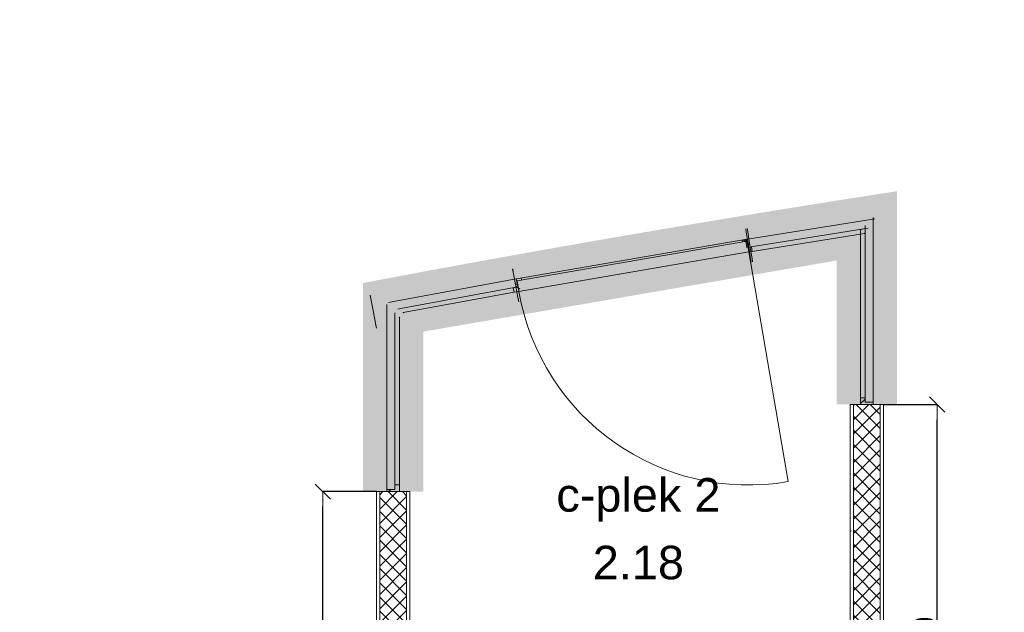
# Model space of a CAD drawing. Extents: x -238422 to 258194, y -34825 to 126331.
# Tile 17 of 239: x -210579 to -206910, y 39846 to 42054. Entities that reach past the tile are written whole.
import ezdxf

# ---------------------------------------------------------------- set-up
doc = ezdxf.new("R2010")
doc.units = 0
doc.header["$LTSCALE"] = 50
doc.linetypes.add('_ .', pattern=[190, 90, -50, 0, -50])
doc.layers.get('0').update_dxf_attribs({"linetype": 'CONTINUOUS'})
doc.layers.get('Defpoints').update_dxf_attribs({"linetype": 'CONTINUOUS'})
for name, color, linetype in [('00 Arc Simple systeem 2D arcering', 7, 'CONTINUOUS'), ('00 Ruimtenummer', 7, 'CONTINUOUS'), ('00 Simple', 7, 'CONTINUOUS'), ('00 Simple 2D arcering', 7, 'CONTINUOUS'), ('00 Simple Afdek-arcering', 7, 'CONTINUOUS'), ('00 Simple Deuren', 7, 'CONTINUOUS'), ('00 Simple Ramen', 7, 'CONTINUOUS'), ('22 Binnenwanden', 7, 'CONTINUOUS'), ('22 Binnenwanden Doorsnede-arcering', 7, 'CONTINUOUS'), ('22 Binnenwanden Laagscheidingslijnen', 7, 'CONTINUOUS'), ('A Stramien', 7, 'CONTINUOUS'), ('Tekst_dim 1_ 50', 7, 'CONTINUOUS'), ('WM5448--', 1, 'CONTINUOUS')]:
    doc.layers.add(name, color=color, linetype=linetype)
doc.styles.add('GENERATED_STYLE_1', font='ARIAL.TTF')
doc.dimstyles.new('GENERATED_STYLE__3', dxfattribs={"dimtxt": 89.999998, "dimasz": 57, "dimexe": 0.18, "dimexo": 0, "dimgap": 0.09, "dimtad": 1, "dimdec": 0, "dimzin": 0, "dimdsep": 46, "dimtxsty": 'GENERATED_STYLE_1', "dimblk": 'ARROWHEAD_6', "dimblk1": 'ARROWHEAD_6', "dimblk2": 'ARROWHEAD_6', "dimcen": 0.09, "dimclrd": 1, "dimclre": 1, "dimclrt": 2, "dimadec": 1, "dimazin": 0, "dimtfac": 1, "dimtdec": 4, "dimtmove": 0, "dimatfit": 3, "dimfxl": 0, "dimtolj": 1, "dimtzin": 0, "dimarcsym": 0})
pattern_1 = [(0, (0, 0), (0, 37.5), [0, -37.5])]
pattern_2 = [(45, (0, 0), (-26.516504, 26.516504), []), (135, (0, 0), (26.516504, 26.516504), [])]
pattern_3 = [(45, (0, 0), (-31.82, 31.82), [])]

# ---------------------------------------------------------------- blocks, each defined once
blk = doc.blocks.new('Empty Window')
at = {"layer": '00 Simple Ramen', "color": 1, "linetype": 'Continuous', "lineweight": 0}
for p, q in [((3411.1, 5), (3411.9, -7.5)), ((3411.9, -7.5), (3417.8, -107.3)), ((3417.8, -107.3), (3418.6, -119.8))]:
    blk.add_line(p, q, dxfattribs=at)
blk = doc.blocks.new('Wall_45_2', base_point=(31497.2, 16112.4))
at = {"layer": '00 Simple Ramen', "color": 1, "linetype": 'Continuous', "lineweight": 0, "xscale": -0.9999999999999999, "zscale": 1000, "rotation": 194.159766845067}
blk.add_blockref('Empty Window', (12344.1, 14513.3), dxfattribs=at)
blk = doc.blocks.new('Wall_48_2', base_point=(17480.3, 15059.3))
at = {"layer": '22 Binnenwanden Doorsnede-arcering', "linetype": 'Continuous', "lineweight": 0}
h = blk.add_hatch(dxfattribs=at)
h.set_pattern_fill('10_GIPS_0002', color=9, style=0, pattern_type=2)
h.set_pattern_definition(pattern_1)
h.paths.add_polyline_path([(17417.8, 15059.3), (17417.8, 13200.2), (17430.3, 13200.2), (17430.3, 15059.3)], flags=0)
h = blk.add_hatch(dxfattribs=at)
h.set_pattern_fill('13_45GR_ISOLATIE_0002', color=9, style=0, pattern_type=2)
h.set_pattern_definition(pattern_2)
h.paths.add_polyline_path([(17430.3, 15059.3), (17430.3, 13200.2), (17530.3, 13200.2), (17530.3, 15059.3)], flags=0)
h = blk.add_hatch(dxfattribs=at)
h.set_pattern_fill('10_GIPS_0002', color=9, style=0, pattern_type=2)
h.set_pattern_definition(pattern_1)
h.paths.add_polyline_path([(17542.8, 13200.2), (17542.8, 15059.3), (17530.3, 15059.3), (17530.3, 13200.2)], flags=0)
at = {"layer": '22 Binnenwanden', "color": 1, "linetype": 'Continuous', "lineweight": 0}
for p, q in [((17417.8, 15059.3), (17417.8, 13200.2)), ((17542.8, 15059.3), (17417.8, 15059.3)), ((17542.8, 13200.2), (17542.8, 15059.3))]:
    blk.add_line(p, q, dxfattribs=at)
at = {"layer": '22 Binnenwanden Laagscheidingslijnen', "color": 9, "linetype": 'Continuous', "lineweight": 0}
for p, q in [((17430.3, 15059.3), (17430.3, 13200.2)), ((17530.3, 13200.2), (17530.3, 15059.3))]:
    blk.add_line(p, q, dxfattribs=at)
blk = doc.blocks.new('Wall_49_2', base_point=(15715.3, 14734.1))
at = {"layer": '22 Binnenwanden Doorsnede-arcering', "linetype": 'Continuous', "lineweight": 0}
h = blk.add_hatch(dxfattribs=at)
h.set_pattern_fill('10_GIPS_0002', color=9, style=0, pattern_type=2)
h.set_pattern_definition(pattern_1)
h.paths.add_polyline_path([(15652.8, 14734.1), (15652.8, 13438.3), (15665.3, 13438.3), (15665.3, 14734.1)], flags=0)
h = blk.add_hatch(dxfattribs=at)
h.set_pattern_fill('13_45GR_ISOLATIE_0002', color=9, style=0, pattern_type=2)
h.set_pattern_definition(pattern_2)
h.paths.add_polyline_path([(15665.3, 14734.1), (15665.3, 13438.3), (15765.3, 13438.3), (15765.3, 14734.1)], flags=0)
h = blk.add_hatch(dxfattribs=at)
h.set_pattern_fill('10_GIPS_0002', color=9, style=0, pattern_type=2)
h.set_pattern_definition(pattern_1)
h.paths.add_polyline_path([(15777.8, 13438.3), (15777.8, 14734.1), (15765.3, 14734.1), (15765.3, 13438.3)], flags=0)
at = {"layer": '22 Binnenwanden', "color": 1, "linetype": 'Continuous', "lineweight": 0}
for p, q in [((15652.8, 14734.1), (15652.8, 13438.3)), ((15777.8, 14734.1), (15652.8, 14734.1)), ((15777.8, 13438.3), (15777.8, 14734.1))]:
    blk.add_line(p, q, dxfattribs=at)
at = {"layer": '22 Binnenwanden Laagscheidingslijnen', "color": 9, "linetype": 'Continuous', "lineweight": 0}
for p, q in [((15665.3, 14734.1), (15665.3, 13438.3)), ((15765.3, 13438.3), (15765.3, 14734.1))]:
    blk.add_line(p, q, dxfattribs=at)
blk = doc.blocks.new('D1a bu h 15_7')
at = {"layer": '00 Simple 2D arcering', "linetype": 'Continuous', "lineweight": 0}
h = blk.add_hatch(dxfattribs=at)
h.set_pattern_fill('12_NAALDHOUT_0002', color=9, style=0, pattern_type=2)
h.set_pattern_definition(pattern_3)
h.paths.add_polyline_path([(-442.9, 0), (-442.5, -47), (-430, -47), (-430, 0)], flags=0)
h = blk.add_hatch(dxfattribs=at)
h.set_pattern_fill('12_NAALDHOUT_0002', color=9, style=0, pattern_type=2)
h.set_pattern_definition(pattern_3)
h.paths.add_polyline_path([(-430, 0), (-434.5, 0), (-434.5, -47), (-430, -47)], flags=0)
h = blk.add_hatch(dxfattribs=at)
h.set_pattern_fill('12_NAALDHOUT_0002', color=9, style=0, pattern_type=2)
h.set_pattern_definition(pattern_3)
h.paths.add_polyline_path([(-434.5, -7), (-434.5, 0), (-417.5, 0), (-417.5, -7)], flags=0)
h = blk.add_hatch(dxfattribs=at)
h.set_pattern_fill('12_NAALDHOUT_0002', color=9, style=0, pattern_type=2)
h.set_pattern_definition(pattern_3)
h.paths.add_polyline_path([(434.5, -7), (417.5, -7), (417.5, 0), (434.5, 0)], flags=0)
h = blk.add_hatch(dxfattribs=at)
h.set_pattern_fill('12_NAALDHOUT_0002', color=9, style=0, pattern_type=2)
h.set_pattern_definition(pattern_3)
h.paths.add_polyline_path([(442.9, 0), (430, 0), (430, -47), (442.5, -47)], flags=0)
h = blk.add_hatch(dxfattribs=at)
h.set_pattern_fill('12_NAALDHOUT_0002', color=9, style=0, pattern_type=2)
h.set_pattern_definition(pattern_3)
h.paths.add_polyline_path([(434.5, 0), (430, 0), (430, -47), (434.5, -47)], flags=0)
at = {"layer": '00 Simple Deuren', "color": 1, "linetype": 'Continuous', "lineweight": 0}
for p, q in [((-442.9, 0), (442.9, 0)), ((-442.5, -47), (-442.9, 0)), ((-417.5, -7), (-417.5, 0)), ((417.5, -7), (417.5, 0)), ((442.5, -47), (442.9, 0)), ((434.5, -7), (-434.5, -7)), ((-434.5, -7), (-434.5, -47)), ((434.5, -47), (434.5, -7)), ((-442.5, -47), (442.5, -47)), ((-434.5, -47), (434.5, -47))]:
    blk.add_line(p, q, dxfattribs=at)
at = {"layer": '00 Simple Deuren', "color": 9, "linetype": 'Continuous', "lineweight": 0}
blk.add_line((-434.5, -47), (-434.5, -916), dxfattribs=at)
blk.add_arc((-434.5, -47), 869, 270, 0, dxfattribs=at)
blk = doc.blocks.new('Wall_67_2', base_point=(17049, 15589.9))
at = {"layer": '00 Simple', "color": 1, "linetype": 'Continuous', "lineweight": 0}
for p, q in [((17036.3, 15701.8), (17034.3, 15714.2)), ((17040.6, 15675.7), (17036.3, 15701.8)), ((17048.2, 15629.3), (17040.6, 15675.7)), ((17052.5, 15603.2), (17048.2, 15629.3)), ((17054.6, 15590.8), (17052.5, 15603.2)), ((16163, 15551.6), (16160.8, 15563.9)), ((16167.7, 15525.5), (16163, 15551.6)), ((16176, 15479.3), (16167.7, 15525.5)), ((16180.7, 15453.2), (16176, 15479.3)), ((16183, 15440.9), (16180.7, 15453.2))]:
    blk.add_line(p, q, dxfattribs=at)
at = {"layer": '00 Simple Deuren', "color": 1, "linetype": 'Continuous', "lineweight": 0, "xscale": -0.9999999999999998, "zscale": 1000, "rotation": 9.761796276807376}
blk.add_blockref('D1a bu h 15_7', (16604.2, 15600.6), dxfattribs=at)
at = {"layer": '00 Simple Ramen', "color": 1, "linetype": 'Continuous', "lineweight": 0, "xscale": -0.9999999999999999, "zscale": 1000, "rotation": 194.1597668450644}
blk.add_blockref('Empty Window', (12344.1, 14513.3), dxfattribs=at)
blk = doc.blocks.new('R hoekraam glas-glas 15_8')
at = {"layer": '00 Simple 2D arcering', "linetype": 'Continuous', "lineweight": 0}
h = blk.add_hatch(dxfattribs=at)
h.set_pattern_fill('12_NAALDHOUT_0002', color=9, style=0, pattern_type=2)
h.set_pattern_definition(pattern_3)
h.paths.add_polyline_path([(-325, 0), (-317, 0), (-317, -30), (-300, -30), (-300, -47), (-325, -47)], flags=0)
at = {"layer": '00 Simple Ramen', "color": 1, "linetype": 'Continuous', "lineweight": 0}
for p, q in [((-325, 0), (-317, 0)), ((-325, -47), (-325, 0)), ((-325, 0), (-325, -47)), ((-317, 0), (-317, -30)), ((-317, 0), (325, 0)), ((325, 0), (372, 0)), ((-317, -30), (-300, -30)), ((-317, -30), (325, -30)), ((-317, -30), (325, -30)), ((-300, -30), (-300, -47)), ((325, -30), (342, -30)), ((-300, -47), (-325, -47)), ((325, -47), (-300, -47))]:
    blk.add_line(p, q, dxfattribs=at)
blk.add_point((325, -47), dxfattribs=at)
blk = doc.blocks.new('Wall_68_2', base_point=(17542.8, 15059.3))
at = {"layer": '00 Simple Afdek-arcering', "linetype": 'Continuous', "lineweight": 0}
blk.add_hatch(color=255, dxfattribs=at).paths.add_polyline_path([(17542.8, 15795.3), (17456.8, 15709.3), (17417.8, 15670.3), (17417.8, 15059.3), (17456.8, 15059.3), (17503.8, 15059.3), (17542.8, 15059.3)], flags=0)
at = {"layer": '00 Simple', "color": 1, "linetype": 'Continuous', "lineweight": 0}
for p, q in [((17430.3, 15059.3), (17417.8, 15059.3)), ((17456.8, 15059.3), (17430.3, 15059.3)), ((17503.8, 15059.3), (17456.8, 15059.3)), ((17530.3, 15059.3), (17503.8, 15059.3)), ((17542.8, 15059.3), (17530.3, 15059.3))]:
    blk.add_line(p, q, dxfattribs=at)
at = {"layer": '00 Simple Ramen', "color": 1, "linetype": 'Continuous', "lineweight": 0, "xscale": -1, "zscale": 1000, "rotation": 270.0000000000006}
blk.add_blockref('R hoekraam glas-glas 15_8', (17503.8, 15384.3), dxfattribs=at)
blk = doc.blocks.new('R hoekraam glas-glas 15_12')
at = {"layer": '00 Simple 2D arcering', "linetype": 'Continuous', "lineweight": 0}
h = blk.add_hatch(dxfattribs=at)
h.set_pattern_fill('12_NAALDHOUT_0002', color=9, style=0, pattern_type=2)
h.set_pattern_definition(pattern_3)
h.paths.add_polyline_path([(-217.1, -47), (-207.1, -47), (-207.1, -30), (-224.1, -30), (-224.1, 0), (-217.1, 0)], flags=0)
at = {"layer": '00 Simple Ramen', "color": 1, "linetype": 'Continuous', "lineweight": 0}
for p, q in [((-224.1, -30), (-224.1, 0)), ((-224.1, 0), (-217.1, 0)), ((-224.1, 0), (217.1, 0)), ((-217.1, 0), (-217.1, -47)), ((-217.1, 0), (-217.1, -47)), ((217.1, 0), (264.1, 0)), ((-207.1, -30), (-224.1, -30)), ((-224.1, -30), (217.1, -30)), ((-224.1, -30), (217.1, -30)), ((-207.1, -47), (-207.1, -30)), ((217.1, -30), (234.1, -30)), ((-217.1, -47), (-207.1, -47)), ((217.1, -47), (-207.1, -47))]:
    blk.add_line(p, q, dxfattribs=at)
blk.add_point((217.1, -47), dxfattribs=at)
blk = doc.blocks.new('Wall_69_2', base_point=(17029.3, 15713.1))
at = {"layer": '00 Simple Afdek-arcering', "linetype": 'Continuous', "lineweight": 0}
blk.add_hatch(color=255, dxfattribs=at).paths.add_polyline_path([(17542.8, 15795.3), (17029.3, 15713.1), (17035.4, 15674.5), (17042.9, 15628.1), (17049, 15589.6), (17439.2, 15652.1), (17471.5, 15696.8)], flags=0)
at = {"layer": '00 Simple', "color": 1, "linetype": 'Continuous', "lineweight": 0}
for p, q in [((17029.3, 15713.1), (17031.2, 15700.7)), ((17031.2, 15700.7), (17035.4, 15674.5)), ((17035.4, 15674.5), (17042.9, 15628.1)), ((17042.9, 15628.1), (17047.1, 15602)), ((17047.1, 15602), (17049, 15589.6))]:
    blk.add_line(p, q, dxfattribs=at)
at = {"layer": '00 Simple Ramen', "color": 1, "linetype": 'Continuous', "lineweight": 0, "zscale": 1000, "rotation": 9.097131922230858}
blk.add_blockref('R hoekraam glas-glas 15_12', (17249.8, 15708.9), dxfattribs=at)
blk = doc.blocks.new('R hoekraam glas-glas 15_10')
at = {"layer": '00 Simple 2D arcering', "linetype": 'Continuous', "lineweight": 0}
h = blk.add_hatch(dxfattribs=at)
h.set_pattern_fill('12_NAALDHOUT_0002', color=9, style=0, pattern_type=2)
h.set_pattern_definition(pattern_3)
h.paths.add_polyline_path([(-325, 0), (-317, 0), (-317, -30), (-300, -30), (-300, -47), (-325, -47)], flags=0)
at = {"layer": '00 Simple Ramen', "color": 1, "linetype": 'Continuous', "lineweight": 0}
for p, q in [((-325, 0), (-317, 0)), ((-325, -47), (-325, 0)), ((-325, 0), (-325, -47)), ((-317, 0), (-317, -30)), ((-317, 0), (325, 0)), ((325, 0), (372, 0)), ((-317, -30), (-300, -30)), ((-317, -30), (325, -30)), ((-317, -30), (325, -30)), ((-300, -30), (-300, -47)), ((325, -30), (342, -30)), ((-300, -47), (-325, -47)), ((325, -47), (-300, -47))]:
    blk.add_line(p, q, dxfattribs=at)
blk.add_point((325, -47), dxfattribs=at)
blk = doc.blocks.new('Wall_70_2', base_point=(15652.8, 14734.1))
at = {"layer": '00 Simple Afdek-arcering', "linetype": 'Continuous', "lineweight": 0}
blk.add_hatch(color=255, dxfattribs=at).paths.add_polyline_path([(15652.8, 15470.1), (15652.8, 14734.1), (15691.8, 14734.1), (15738.8, 14734.1), (15777.8, 14734.1), (15777.8, 15345.1), (15738.8, 15384.1)], flags=0)
at = {"layer": '00 Simple', "color": 1, "linetype": 'Continuous', "lineweight": 0}
for p, q in [((15652.8, 14734.1), (15665.3, 14734.1)), ((15665.3, 14734.1), (15691.8, 14734.1)), ((15691.8, 14734.1), (15738.8, 14734.1)), ((15738.8, 14734.1), (15765.3, 14734.1)), ((15765.3, 14734.1), (15777.8, 14734.1))]:
    blk.add_line(p, q, dxfattribs=at)
at = {"layer": '00 Simple Ramen', "color": 1, "linetype": 'Continuous', "lineweight": 0, "zscale": 1000, "rotation": 89.99999999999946}
blk.add_blockref('R hoekraam glas-glas 15_10', (15691.8, 15059.1), dxfattribs=at)
blk = doc.blocks.new('R hoekraam glas-glas 15_13')
at = {"layer": '00 Simple 2D arcering', "linetype": 'Continuous', "lineweight": 0}
h = blk.add_hatch(dxfattribs=at)
h.set_pattern_fill('12_NAALDHOUT_0002', color=9, style=0, pattern_type=2)
h.set_pattern_definition(pattern_3)
h.paths.add_polyline_path([(-215, -47), (-205, -47), (-205, -30), (-222, -30), (-222, 0), (-215, 0)], flags=0)
at = {"layer": '00 Simple Ramen', "color": 1, "linetype": 'Continuous', "lineweight": 0}
for p, q in [((-222, -30), (-222, 0)), ((-222, 0), (-215, 0)), ((-222, 0), (215, 0)), ((-215, 0), (-215, -47)), ((-215, 0), (-215, -47)), ((215, 0), (262, 0)), ((-205, -30), (-222, -30)), ((-222, -30), (215, -30)), ((-222, -30), (215, -30)), ((-205, -47), (-205, -30)), ((215, -30), (232, -30)), ((-215, -47), (-205, -47)), ((215, -47), (-205, -47))]:
    blk.add_line(p, q, dxfattribs=at)
blk.add_point((215, -47), dxfattribs=at)
blk = doc.blocks.new('Wall_71_2', base_point=(15652.8, 15470.1))
at = {"layer": '00 Simple Afdek-arcering', "linetype": 'Continuous', "lineweight": 0}
blk.add_hatch(color=255, dxfattribs=at).paths.add_polyline_path([(15652.8, 15470.1), (15753, 15401.1), (15798.5, 15369.9), (16183, 15440.9), (16175.9, 15479.2), (16167.3, 15525.4), (16160.3, 15563.8)], flags=0)
at = {"layer": '00 Simple', "color": 1, "linetype": 'Continuous', "lineweight": 0}
for p, q in [((16160.3, 15563.8), (16162.5, 15551.5)), ((16162.5, 15551.5), (16167.3, 15525.4)), ((16167.3, 15525.4), (16175.9, 15479.2)), ((16175.9, 15479.2), (16180.7, 15453.2)), ((16180.7, 15453.2), (16183, 15440.9))]:
    blk.add_line(p, q, dxfattribs=at)
at = {"layer": '00 Simple Ramen', "color": 1, "linetype": 'Continuous', "lineweight": 0, "xscale": -0.9999999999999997, "zscale": 1000, "rotation": 10.46142277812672}
blk.add_blockref('R hoekraam glas-glas 15_13', (15955.9, 15486.4), dxfattribs=at)
blk = doc.blocks.new('ARROWHEAD_6')
at = {"color": 0, "linetype": 'Continuous', "lineweight": 0}
for p, q in [((0, 0), (-1, 0)), ((-0.5, -0.5), (0.5, 0.5))]:
    blk.add_line(p, q, dxfattribs=at)
blk = doc.blocks.new('*D2656')
at = {"layer": 'Defpoints', "color": 0, "linetype": 'Continuous', "transparency": 16777216}
for p in [(-245491.2, 70456.2), (-245291.2, 70456.2), (-245291.2, 69160.4)]:
    blk.add_point(p, dxfattribs=at)
at = {"layer": 'Tekst_dim 1_ 50', "color": 1, "linetype": 'Continuous', "lineweight": -2, "transparency": 16777216}
for p, q in [((-245291.2, 70456.2), (-245491.4, 70456.2)), ((-245491.2, 69217.4), (-245491.2, 70399.2)), ((-245291.2, 69160.4), (-245491.4, 69160.4))]:
    blk.add_line(p, q, dxfattribs=at)
at = {"layer": 'Tekst_dim 1_ 50', "color": 1, "linetype": 'Continuous', "lineweight": -2, "transparency": 16777216, "xscale": 56.99999999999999, "yscale": 56.99999999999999, "zscale": 56.99999999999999}
for p, rotation in [((-245491.2, 70456.2), 90), ((-245491.2, 69160.4), 270)]:
    blk.add_blockref('ARROWHEAD_6', p, dxfattribs=dict(at, rotation=rotation))
at = {"layer": 'Tekst_dim 1_ 50', "color": 2, "linetype": 'Continuous', "lineweight": 0, "transparency": 16777216, "insert": (-245537.2, 69808.3), "char_height": 90, "attachment_point": 5, "rotation": 90, "style": 'GENERATED_STYLE_1'}
blk.add_mtext('\\A1;1296', dxfattribs=at)
blk = doc.blocks.new('*D2659')
at = {"layer": 'Defpoints', "color": 0, "linetype": 'Continuous', "transparency": 16777216}
for p in [(-243401.2, 70781.4), (-243201.2, 70781.4), (-243401.2, 68922.3)]:
    blk.add_point(p, dxfattribs=at)
at = {"layer": 'Tekst_dim 1_ 50', "color": 1, "linetype": 'Continuous', "lineweight": -2, "transparency": 16777216}
for p, q in [((-243401.2, 70781.4), (-243201, 70781.4)), ((-243201.2, 68979.3), (-243201.2, 70724.4)), ((-243401.2, 68922.3), (-243201, 68922.3))]:
    blk.add_line(p, q, dxfattribs=at)
at = {"layer": 'Tekst_dim 1_ 50', "color": 1, "linetype": 'Continuous', "lineweight": -2, "transparency": 16777216, "xscale": 56.99999999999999, "yscale": 56.99999999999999, "zscale": 56.99999999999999}
for p, rotation in [((-243201.2, 70781.4), 90), ((-243201.2, 68922.3), 270)]:
    blk.add_blockref('ARROWHEAD_6', p, dxfattribs=dict(at, rotation=rotation))
at = {"layer": 'Tekst_dim 1_ 50', "color": 2, "linetype": 'Continuous', "lineweight": 0, "transparency": 16777216, "insert": (-243247.2, 69851.8), "char_height": 90, "attachment_point": 5, "rotation": 90, "style": 'GENERATED_STYLE_1'}
blk.add_mtext('\\A1;1859', dxfattribs=at)
blk = doc.blocks.new('dasg')
at = {"layer": '00 Arc Simple systeem 2D arcering', "linetype": 'Continuous', "lineweight": 0}
blk.add_hatch(color=15, dxfattribs=at).paths.add_polyline_path([(-245341.4, 70456.2), (-245341.4, 71233.8, -0.0085), (-243350.9, 71576), (-243350.9, 70781.4), (-243576.4, 70781.4), (-243576.4, 71317.7), (-245116.2, 71052.6), (-245115.9, 70456.2)], flags=0)
at = {"layer": 'A Stramien', "color": 9, "linetype": '_ .', "lineweight": 0, "flags": 128}
blk.add_lwpolyline([(-243521.9, 63309.5), (-243521.9, 93947.6)], dxfattribs=at)
for points in [[(-214381.2, 70692), (-232620.2, 67887.9, -0.123), (-260004.9, 72069.7)], [(-214381.2, 70292), (-232620.2, 67487.9, -0.123), (-260004.9, 71669.7)]]:
    blk.add_lwpolyline(points, format="xyb", dxfattribs=at)
at = {"layer": '00 Simple', "color": 1, "lineweight": 0}
for name, p in [('Wall_45_2', (-229446.8, 71834.4)), ('Wall_69_2', (-243914.7, 71435.1)), ('Wall_68_2', (-243401.2, 70781.4)), ('Wall_67_2', (-243895, 71312)), ('Wall_71_2', (-245291.2, 71192.2)), ('Wall_70_2', (-245291.2, 70456.2))]:
    blk.add_blockref(name, p, dxfattribs=at)
at = {"layer": '22 Binnenwanden', "color": 1, "lineweight": 0}
for name, p in [('Wall_48_2', (-243463.7, 70781.4)), ('Wall_49_2', (-245228.7, 70456.2))]:
    blk.add_blockref(name, p, dxfattribs=at)
at = {"layer": '00 Ruimtenummer', "color": 2, "linetype": 'Continuous', "lineweight": 0, "insert": (-244315, 70191.2), "char_height": 125, "attachment_point": 5, "style": 'GENERATED_STYLE_1'}
blk.add_mtext('{2.18}', dxfattribs=at)
at = {"layer": 'Tekst_dim 1_ 50', "color": 1, "linetype": 'Continuous', "lineweight": 0, "insert": (-244315, 70425.2), "char_height": 125, "attachment_point": 5, "style": 'GENERATED_STYLE_1'}
blk.add_mtext('{c-plek 2}', dxfattribs=at)
at = {"layer": 'Tekst_dim 1_ 50', "color": 1, "linetype": 'Continuous', "lineweight": 0}
for base, p1, p2, picture, middle in [((-243201.2, 70781.4), (-243401.2, 68922.3), (-243401.2, 70781.4), '*D2659', (-243247.2, 69851.8)), ((-245491.2, 70456.2), (-245291.2, 69160.4), (-245291.2, 70456.2), '*D2656', (-245537.2, 69808.3))]:
    dim = blk.add_linear_dim(base=base, p1=p1, p2=p2, angle=90, dimstyle='GENERATED_STYLE__3', dxfattribs=at)
    dim.commit()
    dim.dimension.update_dxf_attribs({"geometry": picture, "text_midpoint": middle})

msp = doc.modelspace()

# ---------------------------------------------------------------- block references
at = {"layer": 'WM5448--'}
msp.add_blockref('dasg', (36041.72169, -30160.8573), dxfattribs=at)

doc.saveas('drawing.dxf')
